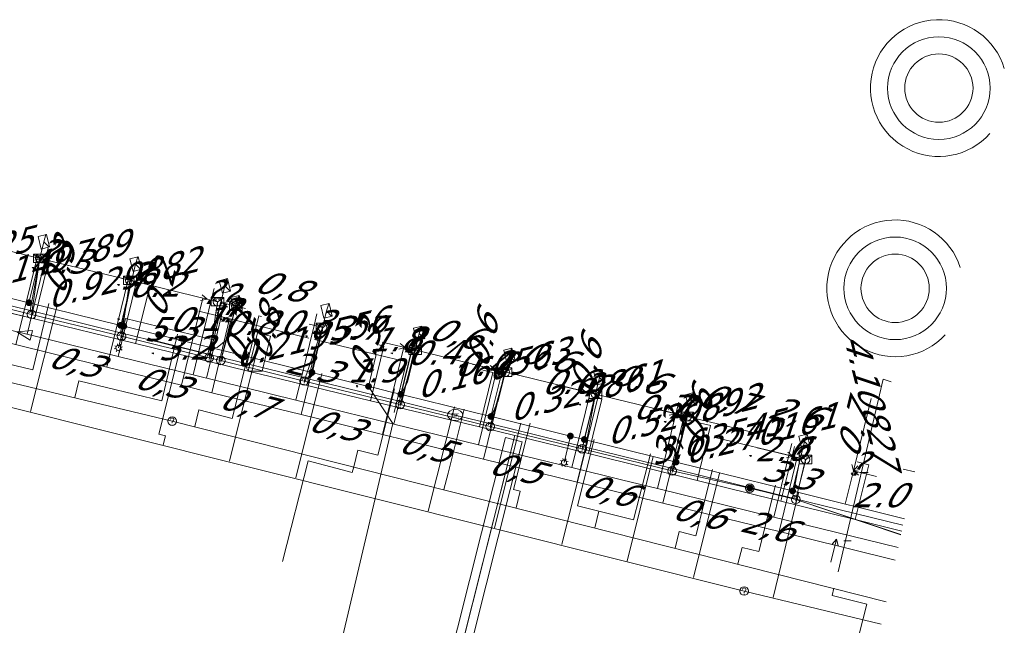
# Model space of a CAD drawing. Header units: metres. Extents: x 124576 to 133557, y 395865 to 402386.
# Tile 100 of 256: x 126301 to 126359, y 398609 to 398644. Entities that reach past the tile are written whole.
import ezdxf
from ezdxf.enums import TextEntityAlignment as Align

# ---------------------------------------------------------------- set-up
doc = ezdxf.new("R2010")
doc.units = ezdxf.units.M
doc.header["$MEASUREMENT"] = 0
for name, color, linetype, lineweight, true_color in [('LG_Datatransport', 3, 'Continuous', 13, 0x00ff00), ('LG_Datatransport_KPN_BV', 3, 'Continuous', 13, 0x00ff00), ('LG_Datatransport_Reggefiber_Operator_BV', 3, 'Continuous', 13, 0x00ff00), ('LG_Datatransport_Ziggo_BV', 3, 'Continuous', 13, 0x00ff00), ('LG_Laag_Spanning_Enexis_Netbeheer_BV', 7, 'Continuous', 13, 0x960000), ('LG_Riool_Vrij_Verval_Gemeente_Tilburg_Ruimtelijke_Uitvoering', 7, 'Continuous', 13, 0xca00a0), ('LG_unet-4_Brabant_Water', 5, 'Continuous', 13, 0x0000ff), ('LG_warmte', 7, 'Continuous', 13, 0x008080), ('LG_warmte_Ennatuurlijk_BV', 7, 'Continuous', 13, 0x008080), ('MV_Datatransport_lijn', 3, 'Continuous', 0, 0x00ff00), ('MV_warmte_lijn', 7, 'Continuous', 0, 0x008080)]:
    doc.layers.add(name, color=color, linetype=linetype, lineweight=lineweight, true_color=true_color)
for name, color, linetype, lineweight in [('LG_Datatransport_P_KPN_BV', 7, 'Continuous', 0), ('LG_Laag_Spanning_P_Enexis_Netbeheer_BV', 7, 'Continuous', 0), ('LG_Laag_Spanning_P_Gemeente_Tilburg_Ruimtelijke_Uitvoering', 7, 'Continuous', 0), ('LG_Riool_Vrij_Verval_P_Gemeente_Tilburg_Ruimtelijke_Uitvoering', 7, 'Continuous', 0), ('LG_unet-4_P_Brabant_Water', 7, 'Continuous', 0), ('MV_Datatransport', 7, 'Continuous', 0), ('MV_Laag_Spanning', 7, 'Continuous', 0), ('MV_Laag_Spanning_lijn', 7, 'Continuous', 0), ('MV_Laag_Spanning_pijl', 7, 'Continuous', 0), ('MV_warmte', 7, 'Continuous', 0)]:
    doc.layers.add(name, color=color, linetype=linetype, lineweight=lineweight)
doc.styles.add('Klic_Annotatie', font='verdanai.ttf', dxfattribs={"oblique": 20, "height": 1.4})
doc.styles.add('Style-Arial', font='arial.ttf')

# ---------------------------------------------------------------- blocks, each defined once
blk = doc.blocks.new('Mof')
at = {"layer": 'LG_Laag_Spanning_P_Enexis_Netbeheer_BV'}
h = blk.add_hatch(color=256, dxfattribs=at)
edge = h.paths.add_edge_path()
edge.add_arc((0, 0), 2, 0, 360)
blk = doc.blocks.new('DeliveryPoint')
at = {"layer": 'LG_Laag_Spanning_P_Enexis_Netbeheer_BV', "flags": 128}
blk.add_lwpolyline([(-3.75, -2.5), (3.75, -2.5), (3.75, 2.5), (-3.75, 2.5), (-3.75, -2.5)], close=True, dxfattribs=at)
blk.add_lwpolyline([(-3.75, 2.5), (-3.75, 2.16), (0, 0), (3.75, 2.16)], dxfattribs=at)
blk = doc.blocks.new('Streetlight')
at = {"layer": 'LG_Laag_Spanning_P_Enexis_Netbeheer_BV'}
for p, q in [((-1.77, 1.77), (-1.06, 1.06)), ((0, 2.5), (0, 1.5)), ((1.77, 1.77), (1.06, 1.06)), ((-1.06, -1.06), (-1.77, -1.77)), ((0, -1.5), (0, -2.5)), ((1.06, -1.06), (1.77, -1.77))]:
    blk.add_line(p, q, dxfattribs=at)
at = {"layer": 'LG_Laag_Spanning_P_Enexis_Netbeheer_BV', "flags": 128}
for points in [[(-2.5, 0), (-1.5, 0)], [(1.5, 0), (2.5, 0)]]:
    blk.add_lwpolyline(points, dxfattribs=at)
at = {"layer": 'LG_Laag_Spanning_P_Enexis_Netbeheer_BV'}
blk.add_circle((0, 0), 1.5, dxfattribs=at)
blk = doc.blocks.new('m_pijl')
at = {"layer": 'MV_Laag_Spanning_pijl'}
blk.add_hatch(color=7, dxfattribs=at).paths.add_polyline_path([(-1, -0.33), (-1, 0), (-1, 0.33), (0, 0)])
at = {"layer": 'MV_Laag_Spanning_pijl', "flags": 128}
blk.add_lwpolyline([(-1, 0), (-1, 0.33), (0, 0), (-1, -0.33), (-1, 0)], close=True, dxfattribs=at)
blk = doc.blocks.new('FireHydrant')
at = {"layer": 'LG_unet-4_P_Brabant_Water'}
blk.add_ellipse((0, 0), major_axis=(4.45, 0), ratio=0.727642, dxfattribs=at)
at = {"layer": 'LG_unet-4_P_Brabant_Water', "style": 'Style-Arial'}
blk.add_text('BK', height=2.5, dxfattribs=at).set_placement((0, 0), align=Align.MIDDLE_CENTER)
blk = doc.blocks.new('Onbekend_2')
at = {"layer": 'LG_Riool_Vrij_Verval_P_Gemeente_Tilburg_Ruimtelijke_Uitvoering'}
blk.add_hatch(color=256, dxfattribs=at).paths.add_polyline_path([(-0.25, -1.07, -0.262633), (0.23, 0.15), (0.59, 0.47, 0.379827), (0.7, 1.26), (0.69, 1.26, 0.228508), (-0.03, 1.53), (-0.03, 1.52, 0.459053), (-0.82, 0.79), (-1.29, 0.85, -0.414214), (-0.08, 2, -0.243799), (1.09, 1.52, -0.379827), (0.9, 0.11), (0.54, -0.2, 0.262633), (0.23, -1.08), (-0.17, -1.07)])
blk.add_circle((0, 0), 2.5, dxfattribs=at)
at = {"layer": 'LG_Riool_Vrij_Verval_P_Gemeente_Tilburg_Ruimtelijke_Uitvoering', "extrusion": (0, 0, -1)}
blk.add_solid([(0.34, -2.06), (-0.21, -2.06), (0.34, -1.51), (-0.21, -1.51)], dxfattribs=at)
blk = doc.blocks.new('Onbekend_3')
at = {"layer": 'LG_Datatransport_P_KPN_BV'}
blk.add_hatch(color=256, dxfattribs=at).paths.add_polyline_path([(-0.25, -1.07, -0.262633), (0.23, 0.15), (0.59, 0.47, 0.379827), (0.7, 1.26), (0.69, 1.26, 0.228508), (-0.03, 1.53), (-0.03, 1.52, 0.459053), (-0.82, 0.79), (-1.29, 0.85, -0.414214), (-0.08, 2, -0.243799), (1.09, 1.52, -0.379827), (0.9, 0.11), (0.54, -0.2, 0.262633), (0.23, -1.08), (-0.17, -1.07)])
blk.add_circle((0, 0), 2.5, dxfattribs=at)
at = {"layer": 'LG_Datatransport_P_KPN_BV', "extrusion": (0, 0, -1)}
blk.add_solid([(0.34, -2.06), (-0.21, -2.06), (0.34, -1.51), (-0.21, -1.51)], dxfattribs=at)
blk = doc.blocks.new('PuntVanLevering_1')
at = {"layer": 'LG_Datatransport_P_KPN_BV', "flags": 128}
blk.add_lwpolyline([(-3.75, -2.5), (3.75, -2.5), (3.75, 2.5), (-3.75, 2.5), (-3.75, -2.5)], close=True, dxfattribs=at)
blk.add_lwpolyline([(-3.75, 2.5), (-3.75, 2.16), (0, 0), (3.75, 2.16)], dxfattribs=at)
blk = doc.blocks.new('Mof_2')
at = {"layer": 'LG_Datatransport_P_KPN_BV'}
h = blk.add_hatch(color=256, dxfattribs=at)
edge = h.paths.add_edge_path()
edge.add_arc((0, 0), 2, 0, 360)

msp = doc.modelspace()

# ---------------------------------------------------------------- linework, layer by layer
at = {"layer": 'LG_Datatransport', "flags": 128}
msp.add_lwpolyline([(126329.708, 398620.056), (126324.094, 398597.751), (126325.064, 398597.507), (126330.678, 398619.812), (126329.708, 398620.056)], dxfattribs=at)
at = {"layer": 'LG_Datatransport_KPN_BV'}
for p, q in [((126301.96, 398627.26), (126302.45, 398630.54)), ((126307.23, 398625.98), (126307.72, 398629.25)), ((126301.96, 398627.26), (126296.68, 398628.55)), ((126312.36, 398624.72), (126312.85, 398628)), ((126313.04, 398624.56), (126313.92, 398627.74)), ((126307.23, 398625.98), (126301.96, 398627.26)), ((126317.93, 398623.36), (126319, 398626.49)), ((126312.36, 398624.72), (126307.23, 398625.98)), ((126323.54, 398621.99), (126324.42, 398625.17)), ((126313.04, 398624.56), (126312.36, 398624.72)), ((126317.93, 398623.36), (126313.04, 398624.56)), ((126328.81, 398620.7), (126329.7, 398623.88)), ((126323.54, 398621.99), (126317.93, 398623.36)), ((126334.19, 398619.39), (126334.97, 398622.6)), ((126328.81, 398620.7), (126323.54, 398621.99)), ((126339.46, 398618.1), (126340.34, 398621.29)), ((126334.19, 398619.39), (126328.81, 398620.7)), ((126339.46, 398618.1), (126334.19, 398619.39)), ((126346.7, 398616.44), (126347.28, 398618.77)), ((126344.01, 398617.1), (126339.46, 398618.1)), ((126346.7, 398616.44), (126344.01, 398617.1)), ((126352.855, 398614.375), (126346.7, 398616.44))]:
    msp.add_line(p, q, dxfattribs=at)
at = {"layer": 'LG_Datatransport_Reggefiber_Operator_BV'}
for p, q in [((126301.955, 398627.261), (126302.448, 398630.537)), ((126307.23, 398625.976), (126307.722, 398629.252)), ((126296.678, 398628.547), (126301.955, 398627.261)), ((126312.359, 398624.725), (126312.853, 398628.002)), ((126301.955, 398627.261), (126307.23, 398625.976)), ((126313.04, 398624.559), (126313.708, 398626.97)), ((126317.926, 398623.36), (126319.001, 398626.493)), ((126307.23, 398625.976), (126312.359, 398624.725)), ((126323.539, 398621.991), (126324.421, 398625.171)), ((126312.359, 398624.725), (126313.04, 398624.559)), ((126313.04, 398624.559), (126317.926, 398623.36)), ((126328.815, 398620.703), (126329.697, 398623.883)), ((126317.926, 398623.36), (126323.539, 398621.991)), ((126334.188, 398619.392), (126334.972, 398622.596)), ((126323.539, 398621.991), (126328.815, 398620.703)), ((126339.463, 398618.104), (126340.344, 398621.286)), ((126328.815, 398620.703), (126334.188, 398619.392)), ((126334.188, 398619.392), (126339.463, 398618.104)), ((126346.704, 398616.44), (126347.275, 398618.772)), ((126339.463, 398618.104), (126344.013, 398617.103)), ((126344.013, 398617.103), (126346.704, 398616.44)), ((126346.704, 398616.44), (126352.856, 398614.377))]:
    msp.add_line(p, q, dxfattribs=at)
at = {"layer": 'LG_Datatransport_Ziggo_BV'}
for p, q in [((126302.135, 398626.993), (126302.914, 398630.184)), ((126308.053, 398625.549), (126308.841, 398628.742)), ((126302.135, 398626.993), (126296.394, 398628.393)), ((126308.053, 398625.549), (126302.135, 398626.993)), ((126314.639, 398623.943), (126308.053, 398625.549)), ((126321.804, 398622.21), (126322.581, 398625.406)), ((126321.804, 398622.21), (126314.639, 398623.943)), ((126328.192, 398620.678), (126328.964, 398623.856)), ((126334.573, 398619.117), (126335.347, 398622.304)), ((126328.192, 398620.678), (126321.804, 398622.21)), ((126330.256, 398620.183), (126328.192, 398620.678)), ((126340.921, 398617.549), (126341.717, 398620.754)), ((126330.256, 398620.183), (126324.535, 398597.455)), ((126330.256, 398620.183), (126334.573, 398619.117)), ((126324.579, 398597.629), (126330.193, 398619.934)), ((126334.573, 398619.117), (126340.921, 398617.549)), ((126350.182, 398615.261), (126350.975, 398618.461)), ((126340.921, 398617.549), (126350.182, 398615.261)), ((126350.182, 398615.261), (126352.903, 398614.589))]:
    msp.add_line(p, q, dxfattribs=at)
at = {"layer": 'LG_Datatransport_Ziggo_BV', "flags": 128}
for points in [[(126327.198, 398596.216), (126327.34, 398596.797), (126324.749, 398597.412), (126324.535, 398597.455), (126330.256, 398620.183), (126328.192, 398620.678), (126321.804, 398622.21), (126314.639, 398623.943), (126308.053, 398625.549), (126302.135, 398626.993), (126296.394, 398628.393), (126290.469, 398629.838), (126282.698, 398631.733), (126283.249, 398633.965)], [(126327.198, 398596.216), (126327.34, 398596.797), (126324.749, 398597.412), (126324.535, 398597.455), (126330.256, 398620.183), (126328.192, 398620.678), (126321.804, 398622.21), (126314.639, 398623.943), (126308.053, 398625.549), (126302.135, 398626.993), (126296.394, 398628.393), (126290.469, 398629.838), (126291.258, 398633.035)], [(126327.198, 398596.216), (126327.34, 398596.797), (126324.749, 398597.412), (126324.535, 398597.455), (126330.256, 398620.183), (126328.192, 398620.678), (126321.804, 398622.21), (126314.639, 398623.943), (126308.053, 398625.549), (126302.135, 398626.993), (126296.394, 398628.393), (126297.183, 398631.586)], [(126327.198, 398596.216), (126327.34, 398596.797), (126324.749, 398597.412), (126324.535, 398597.455), (126330.256, 398620.183), (126328.192, 398620.678), (126321.804, 398622.21), (126314.639, 398623.943), (126308.053, 398625.549), (126302.135, 398626.993), (126302.914, 398630.184)], [(126327.198, 398596.216), (126327.34, 398596.797), (126324.749, 398597.412), (126324.535, 398597.455), (126330.256, 398620.183), (126328.192, 398620.678), (126321.804, 398622.21), (126314.639, 398623.943), (126308.053, 398625.549), (126308.841, 398628.742)], [(126315.273, 398627.178), (126314.531, 398624.175), (126314.639, 398623.943)], [(126315.273, 398627.178), (126314.531, 398624.175), (126314.639, 398623.943), (126321.804, 398622.21), (126328.192, 398620.678), (126330.256, 398620.183), (126324.535, 398597.455), (126324.749, 398597.412), (126327.34, 398596.797), (126327.198, 398596.216)], [(126315.96, 398625.985), (126315.465, 398623.947), (126314.639, 398623.943)], [(126315.96, 398625.985), (126315.465, 398623.947), (126314.639, 398623.943), (126321.804, 398622.21), (126328.192, 398620.678), (126330.256, 398620.183), (126324.535, 398597.455), (126324.749, 398597.412), (126327.34, 398596.797), (126327.198, 398596.216)], [(126327.198, 398596.216), (126327.34, 398596.797), (126324.749, 398597.412), (126324.535, 398597.455), (126330.256, 398620.183), (126328.192, 398620.678), (126321.804, 398622.21), (126322.581, 398625.406)], [(126327.198, 398596.216), (126327.34, 398596.797), (126324.749, 398597.412), (126324.535, 398597.455), (126330.256, 398620.183), (126328.192, 398620.678), (126328.964, 398623.856)], [(126327.198, 398596.216), (126327.34, 398596.797), (126324.749, 398597.412), (126324.535, 398597.455), (126330.256, 398620.183), (126334.573, 398619.117), (126335.347, 398622.304)], [(126327.198, 398596.216), (126327.34, 398596.797), (126324.749, 398597.412), (126324.535, 398597.455), (126330.256, 398620.183), (126334.573, 398619.117), (126340.921, 398617.549), (126341.717, 398620.754)], [(126327.198, 398596.216), (126327.34, 398596.797), (126324.749, 398597.412), (126324.535, 398597.455), (126330.256, 398620.183), (126334.573, 398619.117), (126340.921, 398617.549), (126350.182, 398615.261), (126350.975, 398618.461)], [(126327.198, 398596.216), (126327.34, 398596.797), (126324.749, 398597.412), (126324.535, 398597.455), (126330.256, 398620.183), (126334.573, 398619.117), (126340.921, 398617.549), (126350.182, 398615.261), (126352.903, 398614.589)], [(126352.903, 398614.589), (126350.182, 398615.261), (126340.921, 398617.549), (126334.573, 398619.117), (126330.256, 398620.183), (126324.535, 398597.455), (126324.749, 398597.412), (126327.34, 398596.797), (126327.198, 398596.216)], [(126352.903, 398614.589), (126350.182, 398615.261), (126340.921, 398617.549), (126334.573, 398619.117), (126330.256, 398620.183), (126324.535, 398597.455), (126324.749, 398597.412), (126327.34, 398596.797), (126327.198, 398596.216)], [(126352.903, 398614.589), (126350.182, 398615.261), (126340.921, 398617.549), (126334.573, 398619.117), (126330.256, 398620.183), (126324.535, 398597.455), (126324.749, 398597.412), (126327.34, 398596.797), (126327.198, 398596.216)], [(126352.903, 398614.589), (126350.182, 398615.261), (126340.921, 398617.549), (126334.573, 398619.117), (126330.256, 398620.183), (126324.535, 398597.455), (126324.749, 398597.412), (126327.34, 398596.797), (126327.198, 398596.216)]]:
    msp.add_lwpolyline(points, dxfattribs=at)
at = {"layer": 'LG_Laag_Spanning_Enexis_Netbeheer_BV'}
for p, q in [((126301.812, 398627.94), (126302.685, 398631.508)), ((126307.181, 398626.619), (126308.057, 398630.2)), ((126318.375, 398623.865), (126319.233, 398627.467)), ((126307.361, 398626.575), (126307.05, 398625.296)), ((126334.322, 398619.943), (126335.209, 398623.568)), ((126339.692, 398618.621), (126340.582, 398622.257)), ((126333.507, 398620.144), (126333.133, 398618.59)), ((126346.516, 398616.933), (126347.211, 398619.825))]:
    msp.add_line(p, q, dxfattribs=at)
at = {"layer": 'LG_Laag_Spanning_Enexis_Netbeheer_BV', "flags": 128}
for points in [[(126256.224, 398639.021), (126278.967, 398633.536), (126284.05, 398632.31), (126284.341, 398632.239), (126291.265, 398630.535), (126296.634, 398629.214), (126301.812, 398627.94), (126307.181, 398626.619), (126307.361, 398626.575), (126309.4, 398626.073), (126312.507, 398625.309), (126318.375, 398623.865), (126321.69, 398623.05)], [(126256.224, 398639.021), (126278.967, 398633.536), (126284.05, 398632.31), (126284.341, 398632.239), (126291.265, 398630.535), (126296.634, 398629.214), (126301.812, 398627.94), (126307.181, 398626.619), (126307.361, 398626.575), (126309.4, 398626.073), (126312.507, 398625.309), (126318.375, 398623.865), (126321.69, 398623.05)], [(126256.224, 398639.021), (126278.967, 398633.536), (126284.05, 398632.31), (126284.341, 398632.239), (126291.265, 398630.535), (126296.634, 398629.214), (126301.812, 398627.94), (126307.181, 398626.619), (126307.361, 398626.575), (126309.4, 398626.073), (126312.507, 398625.309), (126318.375, 398623.865), (126321.69, 398623.05)], [(126312.507, 398625.309), (126312.51, 398625.743), (126313.047, 398627.955), (126313.283, 398628.926)], [(126312.507, 398625.309), (126312.837, 398625.32), (126313.455, 398625.822), (126313.969, 398627.936)], [(126323.582, 398622.585), (126323.963, 398623.3), (126324.659, 398626.143)], [(126328.856, 398621.288), (126328.875, 398621.314), (126329.286, 398622.205), (126329.935, 398624.856)], [(126321.69, 398623.05), (126323.106, 398620.871), (126317.624, 398597.615), (126313.951, 398579.505), (126313.697, 398578.254), (126313.418, 398576.878), (126312.99, 398576.243), (126312.239, 398576.097), (126310.186, 398576.513)], [(126321.69, 398623.05), (126323.106, 398620.871), (126317.624, 398597.615), (126313.951, 398579.505), (126313.697, 398578.254), (126313.418, 398576.878), (126312.99, 398576.243), (126312.239, 398576.097), (126310.186, 398576.513)], [(126317.624, 398597.615), (126323.106, 398620.871), (126321.69, 398623.05)], [(126321.69, 398623.05), (126322.064, 398622.958), (126323.037, 398622.719), (126323.582, 398622.585), (126323.776, 398622.537), (126328.856, 398621.288), (126329.05, 398621.24), (126333.507, 398620.144), (126334.322, 398619.943), (126339.692, 398618.621), (126343.668, 398617.643), (126346.516, 398616.933), (126346.807, 398616.861), (126353.061, 398615.304)], [(126353.061, 398615.304), (126346.807, 398616.861), (126346.516, 398616.933), (126343.668, 398617.643), (126339.692, 398618.621), (126334.322, 398619.943), (126333.507, 398620.144), (126329.05, 398621.24), (126328.856, 398621.288), (126323.776, 398622.537), (126323.582, 398622.585), (126323.037, 398622.719), (126322.064, 398622.958), (126321.69, 398623.05)], [(126321.69, 398623.05), (126322.064, 398622.958), (126323.037, 398622.719), (126323.582, 398622.585), (126323.776, 398622.537), (126328.856, 398621.288), (126329.05, 398621.24), (126333.507, 398620.144), (126334.322, 398619.943), (126339.692, 398618.621), (126343.668, 398617.643), (126346.516, 398616.933), (126346.807, 398616.861), (126353.061, 398615.304)]]:
    msp.add_lwpolyline(points, dxfattribs=at)
at = {"layer": 'LG_Laag_Spanning_P_Gemeente_Tilburg_Ruimtelijke_Uitvoering'}
for centre, radius in [((126355.076, 398640.495), 3), ((126355.076, 398640.495), 2), ((126352.519, 398628.784), 3), ((126352.519, 398628.784), 2)]:
    msp.add_circle(centre, radius, dxfattribs=at)
for centre, start, end in [((126355.076, 398640.495), 16.64778, 318.31828), ((126352.519, 398628.784), 17.85601, 317.11005)]:
    msp.add_arc(centre, 4, start, end, dxfattribs=at)
at = {"layer": 'LG_Riool_Vrij_Verval_Gemeente_Tilburg_Ruimtelijke_Uitvoering'}
for p, q in [((126242.04, 398637.33), (126310.19, 398621.02)), ((126301.907, 398621.584), (126303.439, 398627.695)), ((126302.047, 398624.013), (126302.979, 398627.903)), ((126309.584, 398622.208), (126310.516, 398626.097)), ((126299.033, 398624.734), (126302.047, 398624.013)), ((126313.548, 398618.667), (126315.079, 398624.778)), ((126313.7, 398621.178), (126314.68, 398625.056)), ((126292.23, 398623.95), (126343.68, 398611.08)), ((126317.428, 398617.695), (126318.959, 398623.806)), ((126304.489, 398622.399), (126304.722, 398623.372)), ((126304.722, 398623.372), (126309.584, 398622.208)), ((126322.231, 398619.021), (126323.211, 398622.899)), ((126325.188, 398615.75), (126326.719, 398621.861)), ((126326.352, 398617.98), (126327.296, 398621.716)), ((126311.516, 398620.699), (126311.761, 398621.669)), ((126311.761, 398621.669), (126313.7, 398621.178)), ((126310.19, 398621.02), (126351.984, 398610.45)), ((126329.068, 398614.778), (126330.599, 398620.889)), ((126330.181, 398617.011), (126331.161, 398620.89)), ((126309.668, 398619.639), (126309.797, 398620.157)), ((126309.797, 398620.157), (126309.796, 398620.157)), ((126332.997, 398613.794), (126334.528, 398619.905)), ((126333.914, 398616.068), (126334.894, 398619.946)), ((126320.823, 398618.346), (126321.068, 398619.315)), ((126321.068, 398619.315), (126322.231, 398619.021)), ((126336.828, 398612.833), (126338.359, 398618.945)), ((126337.21, 398615.234), (126338.19, 398619.112)), ((126318.151, 398618.702), (126316.661, 398612.811)), ((126326.107, 398617.01), (126326.352, 398617.98)), ((126340.708, 398611.861), (126342.239, 398617.972)), ((126340.846, 398614.315), (126341.826, 398618.193)), ((126344.53, 398613.384), (126345.51, 398617.262)), ((126330.181, 398617.011), (126330.569, 398616.914)), ((126330.324, 398615.944), (126330.569, 398616.914)), ((126345.374, 398610.703), (126346.87, 398616.823)), ((126333.914, 398616.068), (126337.21, 398615.234)), ((126334.929, 398614.78), (126335.174, 398615.749)), ((126339.631, 398613.591), (126339.876, 398614.56)), ((126339.876, 398614.56), (126340.846, 398614.315)), ((126343.315, 398612.66), (126343.56, 398613.629)), ((126343.56, 398613.629), (126344.53, 398613.384)), ((126343.68, 398611.08), (126351.691, 398609.131)), ((126350.851, 398610.319), (126349.457, 398604.806))]:
    msp.add_line(p, q, dxfattribs=at)
at = {"layer": 'LG_Riool_Vrij_Verval_Gemeente_Tilburg_Ruimtelijke_Uitvoering', "flags": 128}
for points in [[(126309.796, 398620.157), (126309.416, 398620.245), (126310.819, 398625.846)], [(126349.183, 398612.208), (126351.809, 398623.464), (126352.277, 398623.32)], [(126320.823, 398618.346), (126320.738, 398618.02), (126318.151, 398618.702)], [(126348.938, 398611.238), (126348.83, 398610.813), (126350.851, 398610.319)]]:
    msp.add_lwpolyline(points, dxfattribs=at)
at = {"layer": 'LG_unet-4_Brabant_Water'}
for p, q in [((126301.89, 398627.48), (126302.44, 398630.54)), ((126307.16, 398626.18), (126307.81, 398629.23)), ((126313.02, 398627.96), (126312.28, 398624.93)), ((126313.09, 398624.73), (126313.64, 398626.99)), ((126323.64, 398622.14), (126324.38, 398625.18)), ((126328.93, 398620.84), (126329.67, 398623.89)), ((126334.39, 398619.49), (126334.98, 398622.6)), ((126339.56, 398618.22), (126340.31, 398621.3)), ((126346.51, 398616.51), (126346.96, 398618.86))]:
    msp.add_line(p, q, dxfattribs=at)
at = {"layer": 'LG_unet-4_Brabant_Water', "flags": 128}
for points in [[(126256.41, 398638.66), (126283.93, 398631.89), (126290.2, 398630.35), (126290.69, 398630.23), (126296.61, 398628.78), (126301.89, 398627.48), (126307.16, 398626.18), (126312.28, 398624.93), (126313.09, 398624.73), (126317.99, 398623.53), (126323.64, 398622.14), (126326.76, 398621.37)], [(126317.99, 398623.53), (126318.35, 398623.65), (126319.01, 398626.49)], [(126326.76, 398621.37), (126328.93, 398620.84), (126334.39, 398619.49), (126339.56, 398618.22), (126346.51, 398616.51), (126352.977, 398614.925)]]:
    msp.add_lwpolyline(points, dxfattribs=at)
at = {"layer": 'LG_warmte', "flags": 128}
msp.add_lwpolyline([(126301.1, 398626.24), (126302.02, 398626.32), (126301.88, 398625.75), (126301.1, 398626.24)], dxfattribs=at)
at = {"layer": 'LG_warmte_Ennatuurlijk_BV'}
for p, q in [((126302.935, 398631.139), (126302.768, 398630.459)), ((126301.036, 398625.488), (126302.282, 398630.578)), ((126301.7, 398626.097), (126302.768, 398630.459)), ((126303.059, 398630.387), (126302.476, 398630.53)), ((126308.278, 398629.837), (126308.111, 398629.157)), ((126306.379, 398624.181), (126307.626, 398629.276)), ((126308.403, 398629.085), (126307.82, 398629.229)), ((126307.042, 398624.79), (126308.111, 398629.157)), ((126312.65, 398628.772), (126312.483, 398628.092)), ((126310.75, 398623.112), (126311.998, 398628.211)), ((126311.414, 398623.721), (126312.483, 398628.092)), ((126312.775, 398628.02), (126312.192, 398628.163)), ((126313.233, 398627.805), (126313.07, 398627.124)), ((126312.212, 398623.526), (126313.07, 398627.124)), ((126312.524, 398622.678), (126313.557, 398627.008)), ((126313.362, 398627.054), (126312.778, 398627.194)), ((126318.672, 398627.295), (126318.505, 398626.615)), ((126317.436, 398622.248), (126318.505, 398626.615)), ((126317.743, 398621.401), (126318.991, 398626.496)), ((126318.796, 398626.544), (126318.214, 398626.687)), ((126324.404, 398625.896), (126324.237, 398625.217)), ((126322.503, 398620.237), (126323.751, 398625.335)), ((126323.167, 398620.846), (126324.237, 398625.217)), ((126324.528, 398625.145), (126323.945, 398625.288)), ((126329.359, 398624.688), (126329.192, 398624.008)), ((126328.121, 398619.634), (126329.192, 398624.008)), ((126329.483, 398623.937), (126328.9, 398624.08)), ((126328.428, 398618.787), (126329.677, 398623.889)), ((126334.828, 398623.353), (126334.661, 398622.673)), ((126333.59, 398618.296), (126334.661, 398622.673)), ((126333.897, 398617.449), (126335.147, 398622.554)), ((126334.952, 398622.601), (126334.37, 398622.744)), ((126339.851, 398622.127), (126339.684, 398621.447)), ((126338.612, 398617.068), (126339.684, 398621.447)), ((126338.919, 398616.221), (126340.169, 398621.329)), ((126339.975, 398621.376), (126339.392, 398621.519)), ((126346.462, 398619.698), (126346.296, 398619.018)), ((126345.411, 398615.405), (126346.296, 398619.018)), ((126345.719, 398614.558), (126346.781, 398618.899)), ((126346.587, 398618.946), (126346.004, 398619.089))]:
    msp.add_line(p, q, dxfattribs=at)
at = {"layer": 'LG_warmte_Ennatuurlijk_BV', "flags": 128}
for points in [[(126301.529, 398626.139), (126296.163, 398627.451), (126291.015, 398628.711), (126285.915, 398629.958)], [(126352.689, 398613.624), (126348.154, 398614.734), (126345.411, 398615.405), (126338.612, 398617.068), (126336.498, 398617.585), (126333.59, 398618.296), (126328.121, 398619.634), (126324.841, 398620.436), (126323.167, 398620.846), (126317.436, 398622.248), (126311.414, 398623.721), (126307.042, 398624.79), (126301.529, 398626.139)], [(126352.526, 398612.893), (126347.248, 398614.184), (126345.719, 398614.558), (126338.919, 398616.221), (126335.592, 398617.035), (126333.897, 398617.449), (126328.428, 398618.787), (126323.936, 398619.886), (126322.503, 398620.237), (126317.743, 398621.401), (126312.524, 398622.678), (126310.75, 398623.112), (126306.379, 398624.181), (126300.623, 398625.589)]]:
    msp.add_lwpolyline(points, dxfattribs=at)
at = {"layer": 'MV_Datatransport_lijn'}
for p, q in [((126303.205, 398630.113), (126302.914, 398630.184)), ((126309.035, 398628.695), (126308.841, 398628.742)), ((126315.419, 398627.142), (126315.273, 398627.178)), ((126315.183, 398626.174), (126314.639, 398623.943)), ((126315.183, 398626.174), (126315.96, 398625.985)), ((126318.621, 398625.339), (126318.078, 398623.104)), ((126322.289, 398625.477), (126322.581, 398625.406)), ((126328.381, 398623.998), (126328.964, 398623.856)), ((126334.764, 398622.446), (126335.347, 398622.304)), ((126341.719, 398620.753), (126341.131, 398620.899)), ((126345.835, 398616.335), (126346.627, 398619.54)), ((126350.982, 398618.462), (126350.297, 398618.633))]:
    msp.add_line(p, q, dxfattribs=at)
at = {"layer": 'MV_Laag_Spanning_lijn'}
for p, q in [((126307.47, 398627.026), (126307.361, 398626.575)), ((126312.413, 398624.92), (126312.955, 398627.153)), ((126312.619, 398625.767), (126312.955, 398627.153)), ((126309.304, 398625.685), (126309.4, 398626.073)), ((126324.227, 398625.219), (126323.582, 398622.585)), ((126323.905, 398624.487), (126323.181, 398621.518)), ((126329.503, 398623.932), (126328.856, 398621.288))]:
    msp.add_line(p, q, dxfattribs=at)
at = {"layer": 'MV_Laag_Spanning_pijl'}
for p, q in [((126302.739, 398630.466), (126302.447, 398630.537)), ((126308.014, 398629.181), (126307.819, 398629.228)), ((126313.144, 398627.931), (126313.046, 398627.955)), ((126312.619, 398625.767), (126307.47, 398627.026)), ((126313.732, 398626.964), (126312.955, 398627.153)), ((126319.002, 398626.494), (126318.71, 398626.565)), ((126318.527, 398625.797), (126322.144, 398624.916)), ((126312.413, 398624.92), (126309.304, 398625.685)), ((126324.227, 398625.219), (126323.838, 398625.314)), ((126322.144, 398624.916), (126321.69, 398623.05)), ((126322.144, 398624.916), (126323.905, 398624.487)), ((126329.503, 398623.932), (126329.114, 398624.027)), ((126334.971, 398622.597), (126334.389, 398622.739)), ((126340.344, 398621.286), (126339.664, 398621.452)), ((126346.978, 398618.853), (126344.45, 398619.461)), ((126349.59, 398616.168), (126350.073, 398618.108))]:
    msp.add_line(p, q, dxfattribs=at)
at = {"layer": 'MV_warmte_lijn'}
for p, q in [((126302.525, 398630.518), (126299.824, 398631.179)), ((126302.525, 398630.518), (126302.145, 398630.432)), ((126302.525, 398630.518), (126302.228, 398630.77)), ((126302.768, 398630.459), (126303.147, 398630.545)), ((126302.768, 398630.459), (126303.064, 398630.207)), ((126302.768, 398630.459), (126304.12, 398630.128)), ((126307.868, 398629.216), (126303.089, 398630.381)), ((126312.241, 398628.151), (126307.215, 398629.376)), ((126307.868, 398629.216), (126307.489, 398629.13)), ((126307.868, 398629.216), (126307.572, 398629.468)), ((126308.014, 398629.181), (126308.393, 398629.268)), ((126308.014, 398629.181), (126308.311, 398628.93)), ((126308.014, 398629.181), (126309.366, 398628.852)), ((126312.241, 398628.151), (126311.861, 398628.064)), ((126312.241, 398628.151), (126311.944, 398628.403)), ((126313.144, 398627.931), (126313.523, 398628.018)), ((126313.144, 398627.931), (126313.441, 398627.68)), ((126313.144, 398627.931), (126314.496, 398627.601)), ((126313.1, 398627.118), (126311.747, 398627.447)), ((126313.1, 398627.118), (126312.721, 398627.031)), ((126313.1, 398627.118), (126312.803, 398627.369)), ((126313.313, 398627.066), (126313.693, 398627.153)), ((126313.313, 398627.066), (126313.61, 398626.815)), ((126313.313, 398627.066), (126318.199, 398625.877)), ((126323.838, 398625.314), (126322.486, 398625.644)), ((126323.838, 398625.314), (126323.459, 398625.227)), ((126323.838, 398625.314), (126323.541, 398625.566)), ((126323.994, 398625.276), (126324.373, 398625.363)), ((126323.994, 398625.276), (126324.291, 398625.024)), ((126323.994, 398625.276), (126328.843, 398624.093)), ((126329.114, 398624.027), (126327.762, 398624.357)), ((126329.114, 398624.027), (126328.735, 398623.941)), ((126329.114, 398624.027), (126328.817, 398624.279)), ((126329.434, 398623.949), (126329.814, 398624.035)), ((126329.434, 398623.949), (126329.731, 398623.697)), ((126329.434, 398623.949), (126334.284, 398622.765)), ((126334.389, 398622.739), (126333.037, 398623.069)), ((126334.389, 398622.739), (126334.092, 398622.991)), ((126334.389, 398622.739), (126334.01, 398622.652)), ((126334.904, 398622.613), (126335.283, 398622.7)), ((126334.904, 398622.613), (126335.201, 398622.362)), ((126334.904, 398622.613), (126339.964, 398621.379)), ((126350.073, 398618.108), (126351.116, 398622.339)), ((126339.664, 398621.452), (126338.312, 398621.782)), ((126339.664, 398621.452), (126339.367, 398621.704)), ((126339.664, 398621.452), (126339.285, 398621.365)), ((126339.926, 398621.388), (126340.306, 398621.475)), ((126339.926, 398621.388), (126340.223, 398621.136)), ((126339.926, 398621.388), (126344.529, 398620.265)), ((126346.538, 398618.958), (126341.985, 398620.054)), ((126346.538, 398618.958), (126346.159, 398618.871)), ((126346.538, 398618.958), (126346.241, 398619.209)), ((126350.073, 398618.108), (126349.987, 398618.488)), ((126350.073, 398618.108), (126350.325, 398618.404)), ((126350.073, 398618.108), (126350.452, 398618.196)), ((126350.073, 398618.108), (126350.371, 398617.857)), ((126350.073, 398618.108), (126351.426, 398617.782)), ((126350.495, 398618.004), (126350.93, 398618.004)), ((126353.671, 398618.05), (126352.994, 398618.215)), ((126349.09, 398614.119), (126348.757, 398612.767)), ((126349.09, 398614.119), (126348.838, 398613.823)), ((126349.09, 398614.119), (126349.176, 398613.74)), ((126349.512, 398614.015), (126349.947, 398614.015))]:
    msp.add_line(p, q, dxfattribs=at)

# ---------------------------------------------------------------- block references
at = {"layer": 'LG_Datatransport_P_KPN_BV', "xscale": 0.1, "yscale": 0.1, "zscale": 0.1}
for name, p in [('PuntVanLevering_1', (126302.448, 398630.537)), ('Onbekend_3', (126302.45, 398630.54)), ('PuntVanLevering_1', (126307.722, 398629.252)), ('Onbekend_3', (126307.72, 398629.25)), ('PuntVanLevering_1', (126312.853, 398628.002)), ('Onbekend_3', (126312.85, 398628)), ('Onbekend_3', (126301.955, 398627.261)), ('Onbekend_3', (126301.96, 398627.26)), ('PuntVanLevering_1', (126313.921, 398627.741)), ('Onbekend_3', (126313.92, 398627.74)), ('PuntVanLevering_1', (126319.001, 398626.493)), ('Onbekend_3', (126319, 398626.49)), ('Onbekend_3', (126307.23, 398625.98)), ('Onbekend_3', (126307.23, 398625.976)), ('PuntVanLevering_1', (126324.421, 398625.171)), ('Onbekend_3', (126324.42, 398625.17)), ('Onbekend_3', (126312.359, 398624.725)), ('Onbekend_3', (126312.36, 398624.72)), ('Onbekend_3', (126313.04, 398624.56)), ('Onbekend_3', (126313.04, 398624.559)), ('PuntVanLevering_1', (126329.697, 398623.883)), ('Onbekend_3', (126329.7, 398623.88)), ('Onbekend_3', (126317.926, 398623.36)), ('Onbekend_3', (126317.93, 398623.36)), ('PuntVanLevering_1', (126334.972, 398622.596)), ('Onbekend_3', (126334.97, 398622.6)), ('Onbekend_3', (126323.539, 398621.991)), ('Onbekend_3', (126323.54, 398621.99)), ('PuntVanLevering_1', (126340.344, 398621.286)), ('Onbekend_3', (126340.34, 398621.29)), ('Onbekend_3', (126328.81, 398620.7)), ('Onbekend_3', (126328.815, 398620.703)), ('Onbekend_3', (126334.188, 398619.392)), ('Onbekend_3', (126334.19, 398619.39)), ('PuntVanLevering_1', (126347.275, 398618.772)), ('Onbekend_3', (126347.27, 398618.77)), ('Onbekend_3', (126339.46, 398618.1)), ('Onbekend_3', (126339.463, 398618.104)), ('Onbekend_3', (126344.01, 398617.1)), ('Mof_2', (126344.013, 398617.103)), ('Onbekend_3', (126346.7, 398616.44)), ('Onbekend_3', (126346.704, 398616.44))]:
    msp.add_blockref(name, p, dxfattribs=at)
at = {"layer": 'LG_Laag_Spanning_P_Enexis_Netbeheer_BV', "xscale": 0.1, "yscale": 0.1, "zscale": 0.1}
for name, p, rotation in [('DeliveryPoint', (126302.685, 398631.508), 284), ('DeliveryPoint', (126308.057, 398630.2), 284), ('DeliveryPoint', (126313.283, 398628.926), 284), ('DeliveryPoint', (126313.969, 398627.936), 284), ('DeliveryPoint', (126319.233, 398627.467), 283), ('Mof', (126309.4, 398626.073), 14), ('DeliveryPoint', (126324.659, 398626.143), 284), ('Streetlight', (126307.05, 398625.296), 104), ('Mof', (126312.507, 398625.309), 14), ('DeliveryPoint', (126329.935, 398624.856), 284), ('DeliveryPoint', (126335.209, 398623.568), 284), ('DeliveryPoint', (126340.582, 398622.257), 284), ('DeliveryPoint', (126347.211, 398619.825), 284), ('Streetlight', (126333.133, 398618.59), 104)]:
    msp.add_blockref(name, p, dxfattribs=dict(at, rotation=rotation))
for p in [(126301.812, 398627.94), (126307.181, 398626.619), (126307.361, 398626.575), (126318.375, 398623.865), (126321.69, 398623.05), (126321.69, 398623.05), (126323.582, 398622.585), (126328.856, 398621.288), (126333.507, 398620.144), (126334.322, 398619.943), (126339.692, 398618.621), (126346.516, 398616.933)]:
    msp.add_blockref('Mof', p, dxfattribs=at)
at = {"layer": 'LG_Riool_Vrij_Verval_P_Gemeente_Tilburg_Ruimtelijke_Uitvoering', "xscale": 0.1, "yscale": 0.1, "zscale": 0.1}
for p in [(126310.19, 398621.02), (126343.68, 398611.08)]:
    msp.add_blockref('Onbekend_2', p, dxfattribs=at)
at = {"layer": 'LG_unet-4_P_Brabant_Water', "xscale": 0.1, "yscale": 0.1, "zscale": 0.1}
msp.add_blockref('FireHydrant', (126326.76, 398621.37), dxfattribs=at)
at = {"layer": 'MV_Laag_Spanning_pijl'}
for p, xscale, yscale, zscale, rotation in [((126302, 398630), 0.1, 0.1, 0.1, 166), ((126307, 398629), 0.1, 0.1, 0.1, 166), ((126307, 398627), 0.1, 0.1, 0.1, 166), ((126312, 398627), 0.1, 0.1, 0.1, 166), ((126313, 398627), 0.1, 0.1, 0.1, 166), ((126318, 398626), 0.1, 0.1, 0.1, 166), ((126309, 398625), 0.1, 0.1, 0.1, 166), ((126323, 398625), 0.1, 0.1, 0.1, 166), ((126322, 398624), 0.1, 0.1, 0.1, 347), ((126323, 398624), 0.1, 0.1, 0.1, 347), ((126329, 398624), 0.1, 0.1, 0.1, 166), ((126321, 398623), 0.09999999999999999, 0.09999999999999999, 0.09999999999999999, 257), ((126334, 398622), 0.1, 0.1, 0.1, 166), ((126339, 398621), 0.1, 0.1, 0.1, 166), ((126344, 398619), 0.1, 0.1, 0.1, 166), ((126350, 398618), 0.1, 0.1, 0.1, 76)]:
    msp.add_blockref('m_pijl', p, dxfattribs=dict(at, xscale=xscale, yscale=yscale, zscale=zscale, rotation=rotation))

# ---------------------------------------------------------------- texts
at = {"layer": 'MV_Datatransport', "style": 'Klic_Annotatie', "oblique": 20}
for s, rotation, p in [('0.3', 76, (126303.548, 398629.938)), ('0.2', 76, (126309.442, 398628.597)), ('0,8', 346.3, (126316.52, 398628.941)), ('0.1', 76, (126314.111, 398625.844)), ('0.8', 76, (126315.572, 398626.08)), ('0,6', 346.3, (126326.738, 398626.177)), ('0.6', 76, (126328.306, 398625.641)), ('0.3', 76, (126321.46, 398625.121)), ('0,6', 346.3, (126332.059, 398624.83)), ('0,3', 346.3, (126304.447, 398624.538)), ('2.3', 346, (126318.35, 398624.222)), ('0.6', 76, (126334.39, 398624.179)), ('0,3', 346.2, (126309.506, 398623.306)), ('0,6', 346.3, (126337.409, 398623.54)), ('0,7', 346.3, (126314.463, 398622.114)), ('0,7', 346.3, (126342.586, 398622.322)), ('0.6', 76, (126340.873, 398621.184)), ('2,6', 346.3, (126346.615, 398621.549)), ('0,3', 346.3, (126319.687, 398620.81)), ('0.7', 76, (126350.039, 398620.368)), ('3,3', 76.3, (126339.272, 398619.849)), ('0,5', 346.3, (126324.97, 398619.559)), ('0,5', 346.3, (126330.251, 398618.3)), ('3.3', 346, (126346.231, 398617.938)), ('0,6', 346.3, (126335.666, 398616.998)), ('0,6', 346.3, (126340.991, 398615.651)), ('2,6', 346.3, (126344.992, 398614.912))]:
    msp.add_text(s, height=1.4, rotation=rotation, dxfattribs=at).set_placement(p, align=Align.MIDDLE_CENTER)
at = {"layer": 'MV_Laag_Spanning', "style": 'Klic_Annotatie', "oblique": 20}
for s, p in [('0.3', (126303.711, 398630.333)), ('0.2', (126309.113, 398628.981)), ('0.1', (126311.476, 398626.969)), ('0.8', (126314.63, 398626.746)), ('0.3', (126317.918, 398626.783)), ('3.7', (126320.815, 398626.459)), ('1.8', (126323.169, 398625.804)), ('3.2', (126310.859, 398625.303)), ('0.4', (126325.405, 398625.023)), ('0.4', (126328.165, 398624.36)), ('0.6', (126333.268, 398623.311)), ('0.7', (126338.614, 398621.844)), ('2.6', (126345.783, 398619.385))]:
    msp.add_text(s, height=1.4, rotation=1, dxfattribs=at).set_placement(p, align=Align.MIDDLE_CENTER)
for s, p in [('5.3', (126310.045, 398626.397)), ('1.9', (126321.917, 398623.983)), ('2.0', (126351.479, 398616.683))]:
    msp.add_text(s, height=1.4, dxfattribs=at).set_placement(p, align=Align.MIDDLE_CENTER)
at = {"layer": 'MV_warmte', "style": 'Klic_Annotatie', "oblique": 20}
for s, rotation, p in [('0.25', 14, (126299.824, 398631.179)), ('0.149789', 14, (126303.089, 398630.381)), ('0.929882', 14, (126307.215, 398629.376)), ('0.219556', 14, (126318.199, 398625.877)), ('0.160563', 14, (126328.843, 398624.093)), ('4.10827', 284, (126351.116, 398622.339)), ('0.329861', 14, (126334.284, 398622.765)), ('0.529892', 14, (126339.964, 398621.379)), ('0.270161', 14, (126344.529, 398620.265)), ('3.63545', 14, (126341.985, 398620.054))]:
    msp.add_text(s, height=1.4, rotation=rotation, dxfattribs=at).set_placement(p, align=Align.MIDDLE_CENTER)
for p in [(126302.628, 398630.941), (126302.871, 398630.881), (126307.971, 398629.639), (126308.117, 398629.604), (126312.344, 398628.574), (126313.247, 398628.354), (126313.203, 398627.541), (126313.416, 398627.489), (126323.941, 398625.737), (126324.097, 398625.699), (126329.217, 398624.45), (126329.538, 398624.371), (126334.492, 398623.162), (126335.007, 398623.036), (126339.767, 398621.875), (126340.03, 398621.811), (126346.64, 398619.381), (126350.175, 398618.531)]:
    msp.add_text('?', height=1.4, dxfattribs=at).set_placement(p, align=Align.MIDDLE_CENTER)

doc.saveas('drawing.dxf')
